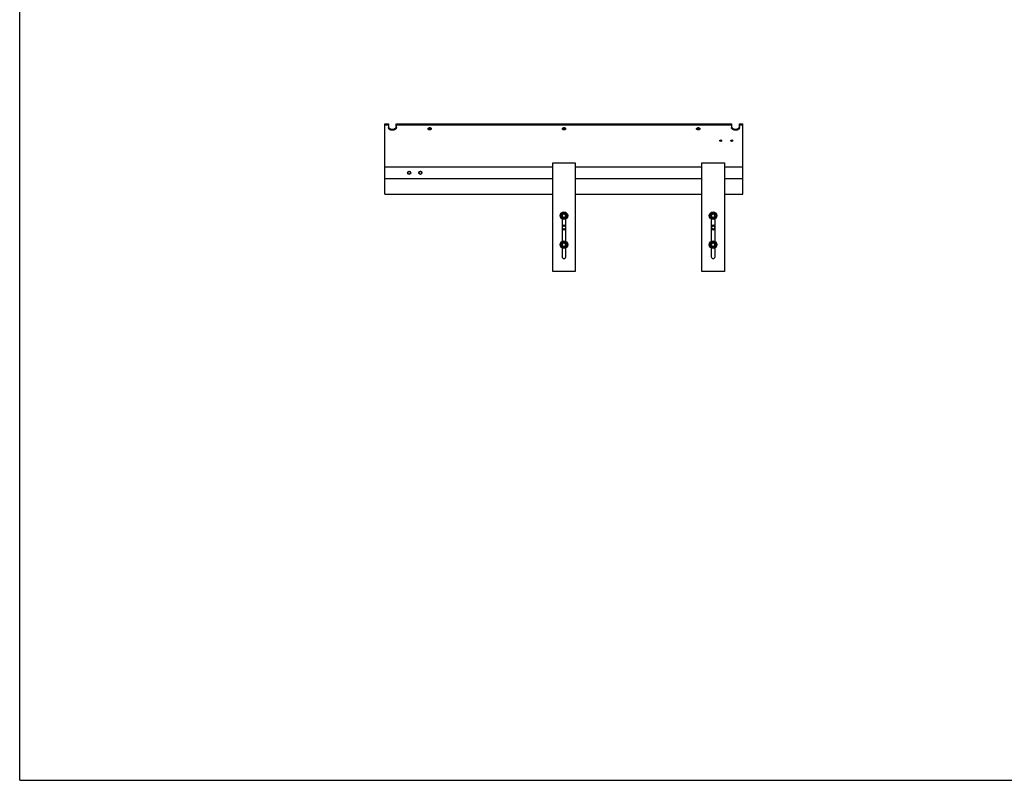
# Model space of a CAD drawing. Header units: inches. Extents: x 0 to 132, y 0 to 102.
# Tile 1 of 3: x 0 to 66, y 0 to 51. Entities that reach past the tile are written whole.
import ezdxf

# ---------------------------------------------------------------- set-up
doc = ezdxf.new("R2010")
doc.units = ezdxf.units.IN
doc.header["$LTSCALE"] = 7.26
doc.header["$MEASUREMENT"] = 0
doc.layers.get('0').update_dxf_attribs({"linetype": 'CONTINUOUS'})

msp = doc.modelspace()

# ---------------------------------------------------------------- linework, layer by layer
at = {"color": 7, "linetype": 'CONTINUOUS'}
for p, q in [((0, 0), (0, 102)), ((46.93, 42.907), (46.934, 42.912)), ((47.68, 42.907), (47.684, 42.912)), ((0, 0), (132, 0))]:
    msp.add_line(p, q, dxfattribs=at)
at = {"color": 6, "linetype": 'CONTINUOUS'}
for p, q in [((24.479, 40.112), (24.479, 44.024)), ((24.483, 39.3), (24.483, 44.024)), ((24.483, 44.024), (24.718, 44.024)), ((24.483, 43.95), (24.718, 43.95)), ((24.718, 44.024), (24.718, 43.772)), ((25.244, 43.846), (25.244, 44.024)), ((25.248, 43.772), (25.248, 44.024)), ((25.248, 44.024), (47.718, 44.024)), ((25.248, 43.95), (47.718, 43.95)), ((47.718, 44.024), (47.718, 43.772)), ((48.244, 43.846), (48.244, 44.024)), ((48.248, 44.024), (48.483, 44.024)), ((48.248, 43.772), (48.248, 44.024)), ((48.248, 43.95), (48.483, 43.95)), ((48.483, 39.3), (48.483, 44.024)), ((46.93, 42.907), (46.934, 42.912)), ((47.68, 42.907), (47.684, 42.912)), ((47.037, 42.871), (47.033, 42.867)), ((47.787, 42.871), (47.783, 42.867)), ((35.733, 41.112), (24.483, 41.112)), ((35.733, 34.11), (35.733, 41.411)), ((35.733, 41.411), (37.233, 41.411)), ((37.233, 41.411), (37.233, 34.11)), ((45.733, 41.112), (37.233, 41.112)), ((45.733, 41.411), (47.233, 41.411)), ((45.733, 34.11), (45.733, 41.411)), ((47.233, 41.411), (47.233, 34.11)), ((48.483, 41.112), (47.233, 41.112)), ((24.483, 40.362), (35.733, 40.362)), ((37.233, 40.362), (45.733, 40.362)), ((47.233, 40.362), (48.483, 40.362)), ((24.483, 39.3), (35.733, 39.3)), ((37.233, 39.3), (45.733, 39.3)), ((47.233, 39.3), (48.483, 39.3)), ((36.358, 37.629), (36.358, 36.137)), ((36.37, 37.852), (36.427, 37.95)), ((36.427, 37.754), (36.37, 37.852)), ((36.54, 37.95), (36.427, 37.95)), ((36.427, 37.754), (36.54, 37.754)), ((36.54, 37.95), (36.597, 37.852)), ((36.597, 37.852), (36.54, 37.754)), ((36.608, 36.137), (36.608, 37.629)), ((46.358, 37.629), (46.358, 36.137)), ((46.37, 37.852), (46.427, 37.95)), ((46.427, 37.754), (46.37, 37.852)), ((46.54, 37.95), (46.427, 37.95)), ((46.427, 37.754), (46.54, 37.754)), ((46.54, 37.95), (46.597, 37.852)), ((46.597, 37.852), (46.54, 37.754)), ((46.608, 36.137), (46.608, 37.629)), ((36.358, 35.692), (36.358, 35.11)), ((36.37, 35.914), (36.427, 36.013)), ((36.427, 35.816), (36.37, 35.914)), ((36.54, 36.013), (36.427, 36.013)), ((36.427, 35.816), (36.54, 35.816)), ((36.54, 36.013), (36.597, 35.914)), ((36.597, 35.914), (36.54, 35.816)), ((36.608, 35.11), (36.608, 35.692)), ((46.358, 35.692), (46.358, 35.11)), ((46.37, 35.914), (46.427, 36.013)), ((46.427, 35.816), (46.37, 35.914)), ((46.54, 36.013), (46.427, 36.013)), ((46.427, 35.816), (46.54, 35.816)), ((46.54, 36.013), (46.597, 35.914)), ((46.597, 35.914), (46.54, 35.816)), ((46.608, 35.11), (46.608, 35.692)), ((37.233, 34.11), (35.733, 34.11)), ((47.233, 34.11), (45.733, 34.11))]:
    msp.add_line(p, q, dxfattribs=at)
at = {"color": 7, "linetype": 'CONTINUOUS'}
for centre in [(26.108, 40.737), (26.858, 40.737)]:
    msp.add_circle(centre, 0.108, dxfattribs=at)
at = {"color": 6, "linetype": 'CONTINUOUS'}
for centre, radius in [((26.108, 40.737), 0.0985), ((26.108, 40.737), 0.0906), ((26.858, 40.737), 0.0985), ((26.858, 40.737), 0.0906), ((36.483, 37.852), 0.256), ((36.483, 37.852), 0.197), ((36.483, 37.852), 0.173), ((46.483, 37.852), 0.256), ((46.483, 37.852), 0.197), ((46.483, 37.852), 0.173), ((36.483, 35.914), 0.256), ((36.483, 35.914), 0.197), ((36.483, 35.914), 0.173), ((46.483, 35.914), 0.256), ((46.483, 35.914), 0.197), ((46.483, 35.914), 0.173)]:
    msp.add_circle(centre, radius, dxfattribs=at)
for centre, radius, start, end in [((27.514, 43.674), 0.0788, 37.64896, 43.07529), ((36.514, 43.674), 0.0788, 37.64896, 43.07529), ((45.514, 43.674), 0.0788, 37.64896, 43.07529), ((46.957, 42.89), 0.0324, 198.10634, 204.40972), ((46.968, 42.898), 0.046, 223.59037, 228.34812), ((46.978, 42.912), 0.0638, 240.3623, 247.09539), ((46.98, 42.917), 0.0688, 247.05578, 251.09755), ((46.987, 42.917), 0.0688, 288.97023, 292.61206), ((47, 42.897), 0.0453, 311.84819, 318.13462), ((47.006, 42.892), 0.0369, 326.09658, 331.81953), ((47.012, 42.889), 0.0301, 346.40552, 359.94565), ((47.707, 42.89), 0.0324, 198.10634, 204.40972), ((47.718, 42.898), 0.046, 223.59037, 228.34812), ((47.728, 42.912), 0.0638, 240.3623, 247.09539), ((47.73, 42.917), 0.0688, 247.05578, 251.09755), ((47.737, 42.917), 0.0688, 288.97023, 292.61206), ((47.75, 42.897), 0.0453, 311.84819, 318.13462), ((47.756, 42.892), 0.0369, 326.09658, 331.81953), ((47.762, 42.889), 0.0301, 346.40552, 359.94565), ((36.483, 37.065), 0.15, 33.45961, 146.5976), ((36.483, 37.065), 0.15, 213.45961, 326.5976), ((36.483, 37.065), 0.118, 33.87725, 146.53563), ((36.483, 37.065), 0.118, 213.87725, 326.53563), ((46.483, 37.065), 0.15, 33.45961, 146.5976), ((46.483, 37.065), 0.15, 213.45961, 326.5976), ((46.483, 37.065), 0.118, 33.87725, 146.53563), ((46.483, 37.065), 0.118, 213.87725, 326.53563), ((36.483, 35.11), 0.125, 180, 360), ((46.483, 35.11), 0.125, 180, 360)]:
    msp.add_arc(centre, radius, start, end, dxfattribs=at)
at = {"color": 7, "linetype": 'CONTINUOUS'}
for centre, radius, start, end in [((46.961, 42.887), 0.0369, 146.09082, 151.81207), ((46.967, 42.881), 0.0453, 131.85664, 138.13601), ((46.98, 42.862), 0.069, 108.9814, 112.61508), ((46.987, 42.862), 0.0689, 67.05256, 71.08816), ((46.989, 42.866), 0.0639, 60.36707, 67.0926), ((46.999, 42.881), 0.046, 43.58818, 48.34746), ((47.01, 42.889), 0.0325, 18.11894, 24.41672), ((47.711, 42.887), 0.0369, 146.09082, 151.81207), ((47.717, 42.881), 0.0453, 131.85664, 138.13601), ((47.73, 42.862), 0.069, 108.9814, 112.61508), ((47.737, 42.862), 0.0689, 67.05256, 71.08816), ((47.739, 42.866), 0.0639, 60.36707, 67.0926), ((47.749, 42.881), 0.046, 43.58818, 48.34746), ((47.76, 42.889), 0.0325, 18.11894, 24.41672), ((46.955, 42.889), 0.0301, 166.40059, 179.94569), ((47.705, 42.889), 0.0301, 166.40059, 179.94569), ((36.483, 37.065), 0.117, 146.53563, 213.87725), ((36.481, 37.047), 0.135, 86.11289, 88.98382), ((36.484, 37.065), 0.117, 326.53563, 33.87725), ((46.483, 37.065), 0.117, 146.53563, 213.87725), ((46.481, 37.047), 0.135, 86.11289, 88.98382), ((46.484, 37.065), 0.117, 326.53563, 33.87725), ((36.486, 37.082), 0.135, 266.11357, 268.98381), ((46.486, 37.082), 0.135, 266.11357, 268.98381)]:
    msp.add_arc(centre, radius, start, end, dxfattribs=at)
at = {"color": 6, "linetype": 'CONTINUOUS'}
for points, knots in [([(24.983, 43.584), (24.949, 43.584), (24.883, 43.593), (24.809, 43.627), (24.763, 43.666), (24.738, 43.699), (24.722, 43.734), (24.718, 43.759), (24.718, 43.772)], [0, 0, 0, 0, 0.287092, 0.553562, 0.675496, 0.789309, 0.896624, 1, 1, 1, 1]), ([(24.722, 43.816), (24.725, 43.801), (24.737, 43.772), (24.757, 43.747), (24.769, 43.736)], [0, 0, 0, 0, 0.482455, 1, 1, 1, 1]), ([(24.769, 43.736), (24.795, 43.71), (24.847, 43.681), (24.922, 43.662), (24.963, 43.658), (24.983, 43.658)], [0, 0, 0, 0, 0.472922, 0.732996, 1, 1, 1, 1]), ([(25.248, 43.772), (25.248, 43.759), (25.245, 43.734), (25.229, 43.699), (25.204, 43.666), (25.158, 43.627), (25.084, 43.593), (25.018, 43.584), (24.983, 43.584)], [0, 0, 0, 0, 0.103376, 0.210691, 0.324504, 0.446438, 0.712908, 1, 1, 1, 1]), ([(24.983, 43.658), (25.004, 43.658), (25.045, 43.662), (25.12, 43.681), (25.171, 43.71), (25.198, 43.736)], [0, 0, 0, 0, 0.267006, 0.527081, 1, 1, 1, 1]), ([(25.231, 43.788), (25.229, 43.783), (25.219, 43.764), (25.205, 43.747), (25.194, 43.736)], [0, 0, 0, 0, 0.241173, 1, 1, 1, 1]), ([(25.198, 43.736), (25.209, 43.747), (25.23, 43.772), (25.242, 43.801), (25.245, 43.816)], [0, 0, 0, 0, 0.517543, 1, 1, 1, 1]), ([(25.241, 43.816), (25.241, 43.814), (25.238, 43.804), (25.235, 43.794), (25.231, 43.788)], [0, 0, 0, 0, 0.247142, 1, 1, 1, 1]), ([(25.244, 43.846), (25.244, 43.838), (25.244, 43.828), (25.242, 43.818), (25.241, 43.816)], [0, 0, 0, 0, 0.748, 1, 1, 1, 1]), ([(27.373, 43.685), (27.373, 43.692), (27.377, 43.709), (27.391, 43.729), (27.414, 43.746), (27.431, 43.754), (27.441, 43.757)], [0, 0, 0, 0, 0.21889, 0.454311, 0.714857, 1, 1, 1, 1]), ([(27.483, 43.607), (27.469, 43.607), (27.442, 43.611), (27.411, 43.625), (27.392, 43.641), (27.381, 43.654), (27.375, 43.669), (27.373, 43.68), (27.373, 43.685)], [0, 0, 0, 0, 0.28708, 0.553596, 0.675488, 0.789333, 0.896539, 1, 1, 1, 1]), ([(27.387, 43.722), (27.389, 43.719), (27.399, 43.708), (27.412, 43.699), (27.422, 43.694)], [0, 0, 0, 0, 0.235712, 1, 1, 1, 1]), ([(27.422, 43.694), (27.423, 43.694), (27.43, 43.691), (27.436, 43.689), (27.441, 43.687)], [0, 0, 0, 0, 0.245475, 1, 1, 1, 1]), ([(27.441, 43.757), (27.444, 43.758), (27.458, 43.761), (27.473, 43.763), (27.483, 43.763)], [0, 0, 0, 0, 0.246604, 1, 1, 1, 1]), ([(27.441, 43.687), (27.444, 43.686), (27.458, 43.683), (27.473, 43.681), (27.483, 43.681)], [0, 0, 0, 0, 0.246604, 1, 1, 1, 1]), ([(27.483, 43.763), (27.487, 43.763), (27.501, 43.762), (27.516, 43.76), (27.526, 43.757)], [0, 0, 0, 0, 0.252346, 1, 1, 1, 1]), ([(27.483, 43.681), (27.487, 43.681), (27.501, 43.682), (27.516, 43.684), (27.526, 43.687)], [0, 0, 0, 0, 0.252346, 1, 1, 1, 1]), ([(27.593, 43.685), (27.593, 43.68), (27.592, 43.669), (27.585, 43.654), (27.575, 43.641), (27.556, 43.625), (27.525, 43.611), (27.498, 43.607), (27.483, 43.607)], [0, 0, 0, 0, 0.103454, 0.21065, 0.32449, 0.446378, 0.712916, 1, 1, 1, 1]), ([(27.526, 43.757), (27.535, 43.754), (27.553, 43.746), (27.575, 43.73), (27.59, 43.709), (27.593, 43.693), (27.593, 43.685)], [0, 0, 0, 0, 0.28516, 0.545737, 0.781155, 1, 1, 1, 1]), ([(27.526, 43.687), (27.527, 43.687), (27.534, 43.689), (27.54, 43.692), (27.545, 43.694)], [0, 0, 0, 0, 0.254478, 1, 1, 1, 1]), ([(27.545, 43.694), (27.548, 43.696), (27.562, 43.703), (27.573, 43.713), (27.58, 43.722)], [0, 0, 0, 0, 0.266014, 1, 1, 1, 1]), ([(27.578, 43.724), (27.578, 43.724), (27.575, 43.721), (27.573, 43.718), (27.571, 43.716)], [0, 0, 0, 0, 0.246099, 1, 1, 1, 1]), ([(36.373, 43.685), (36.373, 43.692), (36.377, 43.709), (36.391, 43.729), (36.414, 43.746), (36.431, 43.754), (36.441, 43.757)], [0, 0, 0, 0, 0.21889, 0.454311, 0.714857, 1, 1, 1, 1]), ([(36.483, 43.607), (36.469, 43.607), (36.442, 43.611), (36.411, 43.625), (36.392, 43.641), (36.381, 43.654), (36.375, 43.669), (36.373, 43.68), (36.373, 43.685)], [0, 0, 0, 0, 0.28708, 0.553596, 0.675488, 0.789333, 0.896539, 1, 1, 1, 1]), ([(36.387, 43.722), (36.389, 43.719), (36.399, 43.708), (36.412, 43.699), (36.422, 43.694)], [0, 0, 0, 0, 0.235712, 1, 1, 1, 1]), ([(36.422, 43.694), (36.423, 43.694), (36.43, 43.691), (36.436, 43.689), (36.441, 43.687)], [0, 0, 0, 0, 0.245475, 1, 1, 1, 1]), ([(36.441, 43.757), (36.444, 43.758), (36.458, 43.761), (36.473, 43.763), (36.483, 43.763)], [0, 0, 0, 0, 0.246604, 1, 1, 1, 1]), ([(36.441, 43.687), (36.444, 43.686), (36.458, 43.683), (36.473, 43.681), (36.483, 43.681)], [0, 0, 0, 0, 0.246604, 1, 1, 1, 1]), ([(36.483, 43.763), (36.487, 43.763), (36.501, 43.762), (36.516, 43.76), (36.526, 43.757)], [0, 0, 0, 0, 0.252346, 1, 1, 1, 1]), ([(36.483, 43.681), (36.487, 43.681), (36.501, 43.682), (36.516, 43.684), (36.526, 43.687)], [0, 0, 0, 0, 0.252346, 1, 1, 1, 1]), ([(36.593, 43.685), (36.593, 43.68), (36.592, 43.669), (36.585, 43.654), (36.575, 43.641), (36.556, 43.625), (36.525, 43.611), (36.498, 43.607), (36.483, 43.607)], [0, 0, 0, 0, 0.103454, 0.21065, 0.32449, 0.446378, 0.712916, 1, 1, 1, 1]), ([(36.526, 43.757), (36.535, 43.754), (36.553, 43.746), (36.575, 43.73), (36.59, 43.709), (36.593, 43.693), (36.593, 43.685)], [0, 0, 0, 0, 0.28516, 0.545737, 0.781155, 1, 1, 1, 1]), ([(36.526, 43.687), (36.527, 43.687), (36.534, 43.689), (36.54, 43.692), (36.545, 43.694)], [0, 0, 0, 0, 0.254478, 1, 1, 1, 1]), ([(36.545, 43.694), (36.548, 43.696), (36.562, 43.703), (36.573, 43.713), (36.58, 43.722)], [0, 0, 0, 0, 0.266014, 1, 1, 1, 1]), ([(36.578, 43.724), (36.578, 43.724), (36.575, 43.721), (36.573, 43.718), (36.571, 43.716)], [0, 0, 0, 0, 0.246099, 1, 1, 1, 1]), ([(45.373, 43.685), (45.373, 43.692), (45.377, 43.709), (45.391, 43.729), (45.414, 43.746), (45.431, 43.754), (45.441, 43.757)], [0, 0, 0, 0, 0.21889, 0.454311, 0.714857, 1, 1, 1, 1]), ([(45.483, 43.607), (45.469, 43.607), (45.442, 43.611), (45.411, 43.625), (45.392, 43.641), (45.381, 43.654), (45.375, 43.669), (45.373, 43.68), (45.373, 43.685)], [0, 0, 0, 0, 0.28708, 0.553596, 0.675488, 0.789333, 0.896539, 1, 1, 1, 1]), ([(45.387, 43.722), (45.389, 43.719), (45.399, 43.708), (45.412, 43.699), (45.422, 43.694)], [0, 0, 0, 0, 0.235712, 1, 1, 1, 1]), ([(45.422, 43.694), (45.423, 43.694), (45.43, 43.691), (45.436, 43.689), (45.441, 43.687)], [0, 0, 0, 0, 0.245475, 1, 1, 1, 1]), ([(45.441, 43.757), (45.444, 43.758), (45.458, 43.761), (45.473, 43.763), (45.483, 43.763)], [0, 0, 0, 0, 0.246604, 1, 1, 1, 1]), ([(45.441, 43.687), (45.444, 43.686), (45.458, 43.683), (45.473, 43.681), (45.483, 43.681)], [0, 0, 0, 0, 0.246604, 1, 1, 1, 1]), ([(45.483, 43.763), (45.487, 43.763), (45.501, 43.762), (45.516, 43.76), (45.526, 43.757)], [0, 0, 0, 0, 0.252346, 1, 1, 1, 1]), ([(45.483, 43.681), (45.487, 43.681), (45.501, 43.682), (45.516, 43.684), (45.526, 43.687)], [0, 0, 0, 0, 0.252346, 1, 1, 1, 1]), ([(45.593, 43.685), (45.593, 43.68), (45.592, 43.669), (45.585, 43.654), (45.575, 43.641), (45.556, 43.625), (45.525, 43.611), (45.498, 43.607), (45.483, 43.607)], [0, 0, 0, 0, 0.103454, 0.21065, 0.32449, 0.446378, 0.712916, 1, 1, 1, 1]), ([(45.526, 43.757), (45.535, 43.754), (45.553, 43.746), (45.575, 43.73), (45.59, 43.709), (45.593, 43.693), (45.593, 43.685)], [0, 0, 0, 0, 0.28516, 0.545737, 0.781155, 1, 1, 1, 1]), ([(45.526, 43.687), (45.527, 43.687), (45.534, 43.689), (45.54, 43.692), (45.545, 43.694)], [0, 0, 0, 0, 0.254478, 1, 1, 1, 1]), ([(45.545, 43.694), (45.548, 43.696), (45.562, 43.703), (45.573, 43.713), (45.58, 43.722)], [0, 0, 0, 0, 0.266014, 1, 1, 1, 1]), ([(45.578, 43.724), (45.578, 43.724), (45.575, 43.721), (45.573, 43.718), (45.571, 43.716)], [0, 0, 0, 0, 0.246099, 1, 1, 1, 1]), ([(47.983, 43.584), (47.949, 43.584), (47.883, 43.593), (47.809, 43.627), (47.763, 43.666), (47.738, 43.699), (47.722, 43.734), (47.718, 43.759), (47.718, 43.772)], [0, 0, 0, 0, 0.287092, 0.553562, 0.675496, 0.789309, 0.896624, 1, 1, 1, 1]), ([(47.722, 43.816), (47.725, 43.801), (47.737, 43.772), (47.757, 43.747), (47.769, 43.736)], [0, 0, 0, 0, 0.482455, 1, 1, 1, 1]), ([(47.769, 43.736), (47.795, 43.71), (47.847, 43.681), (47.922, 43.662), (47.963, 43.658), (47.983, 43.658)], [0, 0, 0, 0, 0.472922, 0.732996, 1, 1, 1, 1]), ([(48.248, 43.772), (48.248, 43.759), (48.245, 43.734), (48.229, 43.699), (48.204, 43.666), (48.158, 43.627), (48.084, 43.593), (48.018, 43.584), (47.983, 43.584)], [0, 0, 0, 0, 0.103376, 0.210691, 0.324504, 0.446438, 0.712908, 1, 1, 1, 1]), ([(47.983, 43.658), (48.004, 43.658), (48.045, 43.662), (48.12, 43.681), (48.171, 43.71), (48.198, 43.736)], [0, 0, 0, 0, 0.267006, 0.527081, 1, 1, 1, 1]), ([(48.231, 43.788), (48.229, 43.783), (48.219, 43.764), (48.205, 43.747), (48.194, 43.736)], [0, 0, 0, 0, 0.241173, 1, 1, 1, 1]), ([(48.198, 43.736), (48.209, 43.747), (48.23, 43.772), (48.242, 43.801), (48.245, 43.816)], [0, 0, 0, 0, 0.517543, 1, 1, 1, 1]), ([(48.241, 43.816), (48.241, 43.814), (48.238, 43.804), (48.235, 43.794), (48.231, 43.788)], [0, 0, 0, 0, 0.247142, 1, 1, 1, 1]), ([(48.244, 43.846), (48.244, 43.838), (48.244, 43.828), (48.242, 43.818), (48.241, 43.816)], [0, 0, 0, 0, 0.748, 1, 1, 1, 1]), ([(46.937, 42.915), (46.938, 42.916), (46.94, 42.918), (46.942, 42.919), (46.944, 42.92)], [0, 0, 0, 0, 0.244492, 1, 1, 1, 1]), ([(46.944, 42.92), (46.945, 42.921), (46.948, 42.923), (46.951, 42.924), (46.953, 42.925)], [0, 0, 0, 0, 0.244654, 1, 1, 1, 1]), ([(46.958, 42.927), (46.96, 42.928), (46.968, 42.93), (46.977, 42.931), (46.983, 42.931)], [0, 0, 0, 0, 0.245598, 1, 1, 1, 1]), ([(46.983, 42.931), (46.986, 42.931), (46.994, 42.931), (47.003, 42.929), (47.009, 42.927)], [0, 0, 0, 0, 0.253058, 1, 1, 1, 1]), ([(47.021, 42.922), (47.021, 42.921), (47.025, 42.919), (47.028, 42.917), (47.03, 42.915)], [0, 0, 0, 0, 0.257074, 1, 1, 1, 1]), ([(47.032, 42.913), (47.033, 42.912), (47.036, 42.909), (47.038, 42.905), (47.04, 42.902)], [0, 0, 0, 0, 0.259283, 1, 1, 1, 1]), ([(47.687, 42.915), (47.688, 42.916), (47.69, 42.918), (47.692, 42.919), (47.694, 42.92)], [0, 0, 0, 0, 0.244492, 1, 1, 1, 1]), ([(47.694, 42.92), (47.695, 42.921), (47.698, 42.923), (47.701, 42.924), (47.703, 42.925)], [0, 0, 0, 0, 0.244654, 1, 1, 1, 1]), ([(47.708, 42.927), (47.71, 42.928), (47.718, 42.93), (47.727, 42.931), (47.733, 42.931)], [0, 0, 0, 0, 0.245598, 1, 1, 1, 1]), ([(47.733, 42.931), (47.736, 42.931), (47.744, 42.931), (47.753, 42.929), (47.759, 42.927)], [0, 0, 0, 0, 0.253058, 1, 1, 1, 1]), ([(47.771, 42.922), (47.771, 42.921), (47.775, 42.919), (47.778, 42.917), (47.78, 42.915)], [0, 0, 0, 0, 0.257074, 1, 1, 1, 1]), ([(47.782, 42.913), (47.783, 42.912), (47.786, 42.909), (47.788, 42.905), (47.79, 42.902)], [0, 0, 0, 0, 0.259283, 1, 1, 1, 1]), ([(46.934, 42.866), (46.934, 42.867), (46.931, 42.87), (46.929, 42.874), (46.927, 42.877)], [0, 0, 0, 0, 0.259283, 1, 1, 1, 1]), ([(46.946, 42.857), (46.946, 42.857), (46.942, 42.859), (46.939, 42.861), (46.937, 42.863)], [0, 0, 0, 0, 0.257074, 1, 1, 1, 1]), ([(46.983, 42.848), (46.981, 42.848), (46.972, 42.848), (46.964, 42.85), (46.958, 42.852)], [0, 0, 0, 0, 0.253058, 1, 1, 1, 1]), ([(47.009, 42.852), (47.007, 42.851), (46.999, 42.849), (46.99, 42.848), (46.983, 42.848)], [0, 0, 0, 0, 0.245598, 1, 1, 1, 1]), ([(47.023, 42.858), (47.022, 42.858), (47.019, 42.856), (47.016, 42.854), (47.013, 42.853)], [0, 0, 0, 0, 0.244654, 1, 1, 1, 1]), ([(47.03, 42.863), (47.029, 42.863), (47.027, 42.861), (47.025, 42.859), (47.023, 42.858)], [0, 0, 0, 0, 0.244492, 1, 1, 1, 1]), ([(47.684, 42.866), (47.684, 42.867), (47.681, 42.87), (47.679, 42.874), (47.677, 42.877)], [0, 0, 0, 0, 0.259283, 1, 1, 1, 1]), ([(47.696, 42.857), (47.696, 42.857), (47.692, 42.859), (47.689, 42.861), (47.687, 42.863)], [0, 0, 0, 0, 0.257074, 1, 1, 1, 1]), ([(47.733, 42.848), (47.731, 42.848), (47.722, 42.848), (47.714, 42.85), (47.708, 42.852)], [0, 0, 0, 0, 0.253058, 1, 1, 1, 1]), ([(47.759, 42.852), (47.757, 42.851), (47.749, 42.849), (47.74, 42.848), (47.733, 42.848)], [0, 0, 0, 0, 0.245598, 1, 1, 1, 1]), ([(47.773, 42.858), (47.772, 42.858), (47.769, 42.856), (47.766, 42.854), (47.763, 42.853)], [0, 0, 0, 0, 0.244654, 1, 1, 1, 1]), ([(47.78, 42.863), (47.779, 42.863), (47.777, 42.861), (47.775, 42.859), (47.773, 42.858)], [0, 0, 0, 0, 0.244492, 1, 1, 1, 1])]:
    msp.add_open_spline(points, degree=3, knots=knots, dxfattribs=at)
at = {"color": 7, "linetype": 'CONTINUOUS'}
for points, knots in [([(46.925, 42.896), (46.926, 42.898), (46.927, 42.901), (46.928, 42.903), (46.928, 42.904)], [0, 0, 0, 0, 0.745246, 1, 1, 1, 1]), ([(46.937, 42.915), (46.938, 42.916), (46.94, 42.918), (46.942, 42.919), (46.944, 42.92)], [0, 0, 0, 0, 0.2445, 1, 1, 1, 1]), ([(46.944, 42.92), (46.945, 42.921), (46.948, 42.923), (46.951, 42.924), (46.953, 42.925)], [0, 0, 0, 0, 0.244679, 1, 1, 1, 1]), ([(46.956, 42.926), (46.958, 42.925), (46.967, 42.923), (46.976, 42.922), (46.983, 42.922)], [0, 0, 0, 0, 0.244944, 1, 1, 1, 1]), ([(46.958, 42.927), (46.96, 42.928), (46.968, 42.93), (46.977, 42.931), (46.983, 42.931)], [0, 0, 0, 0, 0.245558, 1, 1, 1, 1]), ([(46.983, 42.931), (46.986, 42.931), (46.994, 42.931), (47.003, 42.929), (47.009, 42.927)], [0, 0, 0, 0, 0.253094, 1, 1, 1, 1]), ([(46.983, 42.922), (46.986, 42.922), (46.994, 42.922), (47.003, 42.924), (47.009, 42.926)], [0, 0, 0, 0, 0.253023, 1, 1, 1, 1]), ([(47.021, 42.922), (47.021, 42.921), (47.025, 42.919), (47.028, 42.917), (47.03, 42.915)], [0, 0, 0, 0, 0.257066, 1, 1, 1, 1]), ([(47.032, 42.913), (47.033, 42.912), (47.036, 42.909), (47.038, 42.905), (47.04, 42.902)], [0, 0, 0, 0, 0.259285, 1, 1, 1, 1]), ([(47.675, 42.896), (47.676, 42.898), (47.677, 42.901), (47.678, 42.903), (47.678, 42.904)], [0, 0, 0, 0, 0.745246, 1, 1, 1, 1]), ([(47.687, 42.915), (47.688, 42.916), (47.69, 42.918), (47.692, 42.919), (47.694, 42.92)], [0, 0, 0, 0, 0.2445, 1, 1, 1, 1]), ([(47.694, 42.92), (47.695, 42.921), (47.698, 42.923), (47.701, 42.924), (47.703, 42.925)], [0, 0, 0, 0, 0.244679, 1, 1, 1, 1]), ([(47.706, 42.926), (47.708, 42.925), (47.717, 42.923), (47.726, 42.922), (47.733, 42.922)], [0, 0, 0, 0, 0.244922, 1, 1, 1, 1]), ([(47.708, 42.927), (47.71, 42.928), (47.718, 42.93), (47.727, 42.931), (47.733, 42.931)], [0, 0, 0, 0, 0.245558, 1, 1, 1, 1]), ([(47.733, 42.931), (47.736, 42.931), (47.744, 42.931), (47.753, 42.929), (47.759, 42.927)], [0, 0, 0, 0, 0.253094, 1, 1, 1, 1]), ([(47.733, 42.922), (47.736, 42.922), (47.744, 42.922), (47.753, 42.924), (47.759, 42.926)], [0, 0, 0, 0, 0.253023, 1, 1, 1, 1]), ([(47.771, 42.922), (47.771, 42.921), (47.775, 42.919), (47.778, 42.917), (47.78, 42.915)], [0, 0, 0, 0, 0.257066, 1, 1, 1, 1]), ([(47.782, 42.913), (47.783, 42.912), (47.786, 42.909), (47.788, 42.905), (47.79, 42.902)], [0, 0, 0, 0, 0.259285, 1, 1, 1, 1]), ([(46.983, 42.848), (46.976, 42.848), (46.961, 42.85), (46.942, 42.858), (46.928, 42.872), (46.924, 42.884), (46.924, 42.889)], [0, 0, 0, 0, 0.287889, 0.555419, 0.790534, 1, 1, 1, 1]), ([(47.042, 42.889), (47.042, 42.884), (47.039, 42.872), (47.025, 42.858), (47.006, 42.85), (46.991, 42.848), (46.983, 42.848)], [0, 0, 0, 0, 0.209466, 0.444581, 0.712111, 1, 1, 1, 1]), ([(47.733, 42.848), (47.726, 42.848), (47.711, 42.85), (47.692, 42.858), (47.678, 42.872), (47.674, 42.884), (47.674, 42.889)], [0, 0, 0, 0, 0.287889, 0.555419, 0.790534, 1, 1, 1, 1]), ([(47.792, 42.889), (47.792, 42.884), (47.789, 42.872), (47.775, 42.858), (47.756, 42.85), (47.741, 42.848), (47.733, 42.848)], [0, 0, 0, 0, 0.209466, 0.444581, 0.712111, 1, 1, 1, 1]), ([(36.385, 37.13), (36.39, 37.138), (36.403, 37.153), (36.427, 37.17), (36.454, 37.18), (36.474, 37.183), (36.483, 37.183)], [0, 0, 0, 0, 0.250063, 0.500148, 0.750182, 1, 1, 1, 1]), ([(36.477, 36.947), (36.468, 36.947), (36.45, 36.95), (36.416, 36.964), (36.395, 36.984), (36.385, 36.999)], [0, 0, 0, 0, 0.25087, 0.501603, 1, 1, 1, 1]), ([(36.582, 36.999), (36.577, 36.991), (36.564, 36.976), (36.54, 36.959), (36.513, 36.949), (36.493, 36.947), (36.483, 36.946)], [0, 0, 0, 0, 0.250063, 0.500148, 0.750182, 1, 1, 1, 1]), ([(36.49, 37.182), (36.499, 37.182), (36.517, 37.179), (36.551, 37.165), (36.572, 37.145), (36.582, 37.13)], [0, 0, 0, 0, 0.25087, 0.501603, 1, 1, 1, 1]), ([(46.385, 37.13), (46.39, 37.138), (46.403, 37.153), (46.427, 37.17), (46.454, 37.18), (46.474, 37.183), (46.483, 37.183)], [0, 0, 0, 0, 0.250063, 0.500148, 0.750182, 1, 1, 1, 1]), ([(46.477, 36.947), (46.468, 36.947), (46.45, 36.95), (46.416, 36.964), (46.395, 36.984), (46.385, 36.999)], [0, 0, 0, 0, 0.25087, 0.501603, 1, 1, 1, 1]), ([(46.582, 36.999), (46.577, 36.991), (46.564, 36.976), (46.54, 36.959), (46.513, 36.949), (46.493, 36.947), (46.483, 36.946)], [0, 0, 0, 0, 0.250063, 0.500148, 0.750182, 1, 1, 1, 1]), ([(46.49, 37.182), (46.499, 37.182), (46.517, 37.179), (46.551, 37.165), (46.572, 37.145), (46.582, 37.13)], [0, 0, 0, 0, 0.25087, 0.501603, 1, 1, 1, 1])]:
    msp.add_open_spline(points, degree=3, knots=knots, dxfattribs=at)
at = {"color": 6, "linetype": 'CONTINUOUS'}
for points in [[(46.925, 42.896), (46.926, 42.899), (46.927, 42.902), (46.928, 42.904)], [(47.675, 42.896), (47.676, 42.899), (47.677, 42.902), (47.678, 42.904)], [(46.926, 42.88), (46.925, 42.883), (46.924, 42.886), (46.924, 42.889)], [(47.042, 42.882), (47.041, 42.88), (47.04, 42.877), (47.039, 42.875)], [(47.041, 42.899), (47.042, 42.896), (47.042, 42.892), (47.042, 42.889)], [(47.676, 42.88), (47.675, 42.883), (47.674, 42.886), (47.674, 42.889)], [(47.792, 42.882), (47.791, 42.88), (47.79, 42.877), (47.789, 42.875)], [(47.791, 42.899), (47.792, 42.896), (47.792, 42.892), (47.792, 42.889)]]:
    msp.add_open_spline(points, degree=3, dxfattribs=at)
at = {"color": 7, "linetype": 'CONTINUOUS'}
for points in [[(47.041, 42.899), (47.042, 42.896), (47.042, 42.892), (47.042, 42.889)], [(47.791, 42.899), (47.792, 42.896), (47.792, 42.892), (47.792, 42.889)]]:
    msp.add_open_spline(points, degree=3, dxfattribs=at)

doc.saveas('drawing.dxf')
